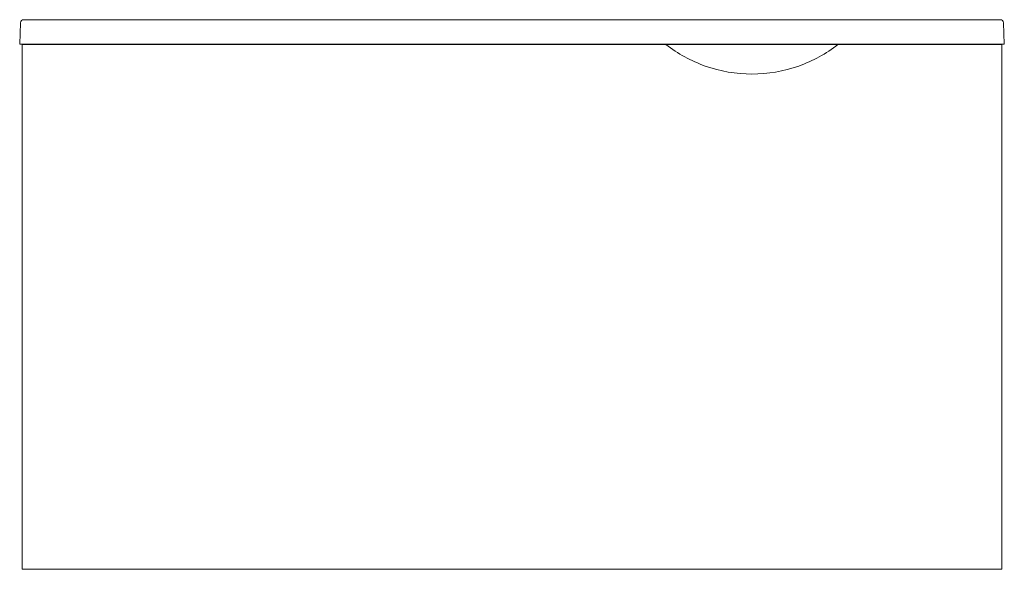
# Model space of a CAD drawing. Header units: millimetres. Extents: x 4269.715 to 4270.316, y 1649.821 to 1650.156.
import ezdxf

# ---------------------------------------------------------------- set-up
doc = ezdxf.new("R2010")
doc.units = ezdxf.units.MM
doc.layers.add('SANINDUSA', color=3, linetype='Continuous')

msp = doc.modelspace()

# ---------------------------------------------------------------- linework, layer by layer
at = {"layer": 'SANINDUSA', "linetype": 'Continuous', "lineweight": 15}
for p, q in [((4269.71515, 1650.14115), (4269.71561, 1650.15422)), ((4269.71761, 1650.15615), (4270.31374, 1650.15615)), ((4270.31574, 1650.15422), (4270.3162, 1650.14115)), ((4269.71715, 1650.14115), (4269.71515, 1650.14115)), ((4269.71667, 1650.14103), (4269.71667, 1649.82103)), ((4270.10967, 1650.14103), (4269.71667, 1650.14103)), ((4269.71715, 1650.14115), (4270.3142, 1650.14115)), ((4270.10967, 1650.14103), (4270.21467, 1650.14103)), ((4270.31467, 1650.14103), (4270.21467, 1650.14103)), ((4270.3162, 1650.14115), (4270.3142, 1650.14115)), ((4270.31467, 1650.14103), (4270.31467, 1649.82103)), ((4270.31467, 1649.82103), (4269.71667, 1649.82103))]:
    msp.add_line(p, q, dxfattribs=at)
for centre, radius, start, end in [((4269.71761, 1650.15415), 0.002, 90, 178), ((4270.31374, 1650.15415), 0.002, 2, 90), ((4270.16217, 1650.20859), 0.08556, 232.15071, 250.54484), ((4270.16217, 1650.20859), 0.08556, 289.45516, 307.84929), ((4270.16217, 1650.20859), 0.08556, 250.54484, 270), ((4270.16217, 1650.20859), 0.08556, 270, 289.45516)]:
    msp.add_arc(centre, radius, start, end, dxfattribs=at)

doc.saveas('drawing.dxf')
